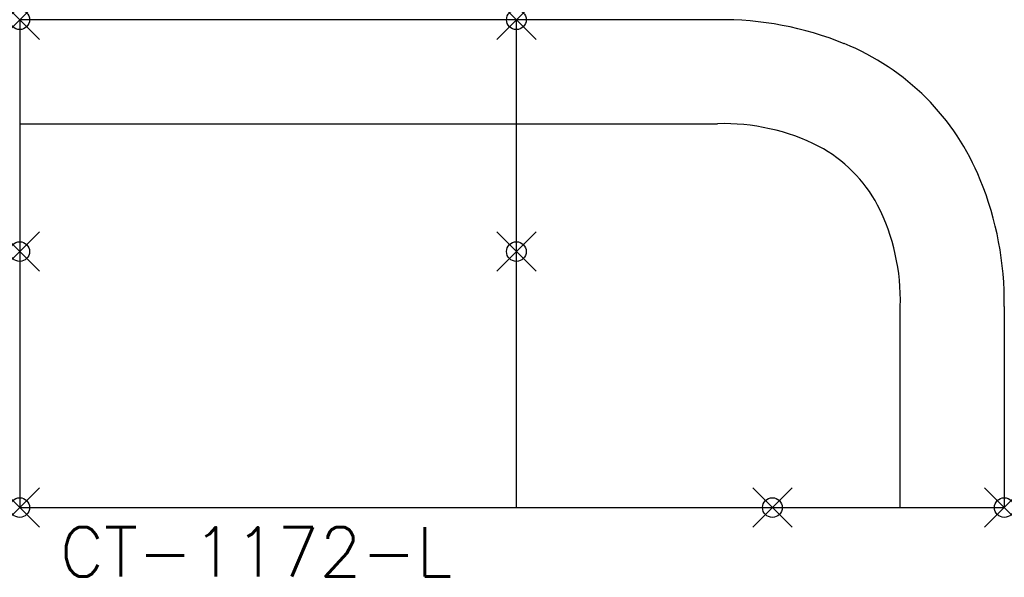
# Model space of a CAD drawing. Header units: inches. Extents: x 0 to 50, y -16.5 to 11.8.
import ezdxf
from ezdxf.enums import TextEntityAlignment as Align

# ---------------------------------------------------------------- set-up
doc = ezdxf.new("R2010")
doc.units = ezdxf.units.IN
doc.header["$MEASUREMENT"] = 0
doc.header["$PDMODE"] = 35
doc.layers.add('AFUCH-P', color=2, linetype='Continuous')
doc.layers.add('AFUCH-P-TN', color=2, linetype='Continuous')
doc.styles.get("Standard").update_dxf_attribs({"font": 'txt.shx'})

msp = doc.modelspace()

# ---------------------------------------------------------------- linework, layer by layer
at = {"layer": 'AFUCH-P'}
for p, q in [((35.444, 11.777), (0, 11.777)), ((0, 11.777), (0, -13.004)), ((25.225, -13.004), (25.225, 11.777)), ((0, 6.495), (35.444, 6.495)), ((44.724, -13.004), (44.724, -2.785)), ((50.006, -2.785), (50.006, -13.004)), ((0, -13.004), (50.006, -13.004))]:
    msp.add_line(p, q, dxfattribs=at)
for centre, radius, start, end in [((35.651, -4.735), 16.514, 67.8492, 90.7181), ((37.154, -1.064), 12.552, 22.0502, 67.8863), ((35.76, -4.161), 10.661, 63.0518, 91.6994), ((37.143, -1.086), 7.295, 28.2123, 61.7877), ((33.494, -2.578), 16.514, 359.2819, 22.1508), ((34.068, -2.469), 10.661, 358.3006, 26.9482)]:
    msp.add_arc(centre, radius, start, end, dxfattribs=at)
for p in [(0, 11.777), (25.225, 11.777), (0, 0), (25.225, 0), (0, -13.004), (38.229, -13.004), (50.006, -13.004)]:
    msp.add_point(p, dxfattribs=at)

# ---------------------------------------------------------------- texts
at = {"layer": 'AFUCH-P-TN'}
msp.add_text('CT-1172-L', height=2.5, dxfattribs=at).set_placement((12, -16.504), align=Align.CENTER)

doc.saveas('drawing.dxf')
